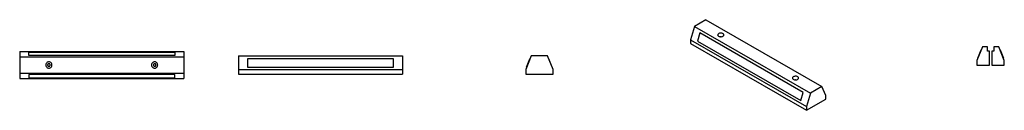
# Model space of a CAD drawing. Header units: millimetres. Extents: x -450 to 4950, y -249 to 249.
import ezdxf

# ---------------------------------------------------------------- set-up
doc = ezdxf.new("R2010")
doc.units = ezdxf.units.MM
for name, color, linetype in [('A-A', 7, 'Continuous'), ('ISO', 7, 'Continuous'), ('ON', 7, 'Continuous'), ('SAG', 7, 'Continuous'), ('UST', 7, 'Continuous')]:
    doc.layers.add(name, color=color, linetype=linetype)

msp = doc.modelspace()

# ---------------------------------------------------------------- linework, layer by layer
at = {"layer": 'A-A'}
for points in [[(4800, 25), (4800, 0), (4868, 0), (4868, 76), (4858, 76), (4858, 100), (4830, 100), (4800, 25)], [(4823.2, 84.1), (4804.8, 38.1), (4805.2, 38), (4823.6, 84), (4823.2, 84.1)], [(4882, 76), (4882, 0), (4950, 0), (4950, 25), (4920, 100), (4892, 100), (4892, 76), (4882, 76)], [(4944.8, 38), (4945.2, 38.1), (4926.8, 84.1), (4926.4, 84), (4944.8, 38)]]:
    msp.add_lwpolyline(points, dxfattribs=at)
at = {"layer": 'ISO'}
for points in [[(3313.6, 249), (3250, 212.3)], [(3313.6, 249), (3950, -118.4)], [(3250, 212.3), (3228.8, 138.8)], [(3250, 212.3), (3886.4, -155.1)], [(3280.5, 176.2), (3267.5, 131.1)], [(3280.8, 176.2), (3280.5, 176.2)], [(3846.2, -150.4), (3280.5, 176.2)], [(3846.5, -150.4), (3280.8, 176.2)], [(3411.9, 165.3), (3411.6, 167.1), (3410.8, 168.9), (3409.3, 170.6), (3407.1, 172.2), (3404.2, 173.6), (3400.7, 174.6), (3396.7, 175.1), (3392.6, 175.1), (3388.6, 174.5), (3385.1, 173.3), (3382.2, 171.8), (3380.1, 170.1), (3378.7, 168.3), (3378, 166.4), (3378, 165.9), (3377.9, 165.3)], [(3377.9, 165.3), (3378.2, 163.5), (3379.1, 161.8), (3380.6, 160.1), (3382.8, 158.5), (3385.7, 157.1), (3389.2, 156.1), (3393.2, 155.6), (3397.3, 155.6), (3401.3, 156.2), (3404.8, 157.3), (3407, 158.4)], [(3407, 158.4), (3409.3, 160.1), (3410.9, 161.9), (3411.7, 163.8), (3411.9, 165.3)], [(3228.8, 138.8), (3865.2, -228.6)], [(3228.8, 138.8), (3228.8, 118.4)], [(3228.8, 118.4), (3865.2, -249)], [(3267.5, 131.1), (3833.2, -195.5)], [(3395.9, 155.5), (3393.9, 155.5)], [(3822.1, -71.4), (3821.8, -69.6), (3820.9, -67.9), (3819.4, -66.2), (3817.2, -64.6), (3814.3, -63.2), (3810.8, -62.2), (3806.8, -61.7), (3802.7, -61.7), (3798.7, -62.3), (3795.2, -63.4), (3792.3, -64.9), (3790.2, -66.7), (3788.8, -68.5), (3788.2, -70.4), (3788.1, -70.9), (3788.1, -71.4)], [(3788.1, -71.4), (3788.4, -73.2), (3789.2, -75), (3790.7, -76.7), (3792.9, -78.3), (3795.8, -79.7), (3799.3, -80.7), (3803.3, -81.2), (3807.4, -81.2), (3811.4, -80.6), (3814.9, -79.4), (3817.1, -78.4)], [(3806.1, -81.2), (3804.1, -81.2)], [(3817.1, -78.4), (3819.4, -76.7), (3821, -74.9), (3821.8, -73), (3822.1, -71.4)], [(3833.2, -195.5), (3846.2, -150.4)], [(3833.5, -195.5), (3846.5, -150.4)], [(3846.5, -150.4), (3846.2, -150.4)], [(3886.4, -155.1), (3865.2, -228.6)], [(3950, -118.4), (3886.4, -155.1)], [(3971.2, -167.4), (3950, -118.4)], [(3833.5, -195.5), (3833.2, -195.5)], [(3865.2, -249), (3971.2, -187.8)], [(3971.2, -187.8), (3971.2, -167.4)], [(3865.2, -228.6), (3865.2, -249)]]:
    msp.add_lwpolyline(points, dxfattribs=at)
at = {"layer": 'ON'}
for points in [[(750, 50), (750, -25)], [(750, 50), (1650, 50)], [(1600, 34.1), (800, 34.1)], [(800, 34.1), (800, -11.9)], [(1600, -11.9), (1600, 34.1)], [(1650, 50), (1650, -25)], [(750, -25), (1650, -25)], [(750, -25), (750, -50)], [(750, -50), (1650, -50)], [(800, -12), (800, -11.9)], [(800, -11.9), (1600, -11.9)], [(800, -12), (1600, -12)], [(1600, -12), (1600, -11.9)], [(1650, -25), (1650, -50)]]:
    msp.add_lwpolyline(points, dxfattribs=at)
at = {"layer": 'SAG'}
for points in [[(2355, 50), (2325, -25)], [(2329.8, -11.9), (2348.2, 34.1)], [(2348.6, 34), (2348.2, 34.1)], [(2445, 50), (2355, 50)], [(2475, -25), (2445, 50)], [(2451.4, 34), (2451.8, 34.1)], [(2470.2, -11.9), (2451.8, 34.1)], [(2325, -25), (2325, -50)], [(2325, -50), (2475, -50)], [(2330.2, -12), (2329.8, -11.9)], [(2469.8, -12), (2470.2, -11.9)], [(2475, -50), (2475, -25)]]:
    msp.add_lwpolyline(points, dxfattribs=at)
at = {"layer": 'UST'}
for points in [[(-450, 75), (-450, 45)], [(-450, 75), (450, 75)], [(-400, 70.2), (400, 70.2)], [(-400, 51.8), (-400, 70.2)], [(400, 70.2), (400, 51.8)], [(450, 75), (450, 45)], [(-450, 45), (-450, -45)], [(-450, 45), (450, 45)], [(-400, 51.4), (-400, 51.8)], [(400, 51.8), (-400, 51.8)], [(400, 51.4), (-400, 51.4)], [(-273, 0), (-273.3, 3.2), (-274.2, 6.3), (-275.7, 9.2), (-277.7, 11.7), (-280.1, 13.8), (-282.9, 15.5), (-286, 16.5), (-289.2, 17), (-292.4, 16.8), (-295.6, 16.1), (-298.5, 14.7), (-301.1, 12.8), (-303.4, 10.5), (-305.1, 7.8), (-306.3, 4.8), (-306.9, 1.6), (-306.9, -1.6), (-306.3, -4.8), (-305.1, -7.8), (-303.4, -10.5), (-301.1, -12.8), (-298.5, -14.7), (-295.6, -16.1), (-292.4, -16.8), (-289.2, -17), (-286, -16.5), (-282.9, -15.5), (-280.1, -13.8), (-277.7, -11.7), (-275.7, -9.2), (-274.2, -6.3), (-273.3, -3.2), (-273, 0)], [(-283, 0), (-283.3, 2.1), (-284.2, 3.9), (-285.6, 5.5), (-287.4, 6.5), (-289.5, 7), (-291.6, 6.8), (-293.5, 6.1), (-295.1, 4.8), (-296.3, 3), (-296.9, 1), (-296.9, -1), (-296.3, -3), (-295.1, -4.8), (-293.5, -6.1), (-291.6, -6.8), (-289.5, -7), (-287.4, -6.5), (-285.6, -5.5), (-284.2, -3.9), (-283.3, -2.1), (-283, 0)], [(307, 0), (306.7, 3.2), (305.8, 6.3), (304.3, 9.2), (302.3, 11.7), (299.9, 13.8), (297.1, 15.5), (294, 16.5), (290.8, 17), (287.6, 16.8), (284.4, 16.1), (281.5, 14.7), (278.9, 12.8), (276.6, 10.5), (274.9, 7.8), (273.7, 4.8), (273.1, 1.6), (273.1, -1.6), (273.7, -4.8), (274.9, -7.8), (276.6, -10.5), (278.9, -12.8), (281.5, -14.7), (284.4, -16.1), (287.6, -16.8), (290.8, -17), (294, -16.5), (297.1, -15.5), (299.9, -13.8), (302.3, -11.7), (304.3, -9.2), (305.8, -6.3), (306.7, -3.2), (307, 0)], [(297, 0), (296.7, 2.1), (295.8, 3.9), (294.4, 5.5), (292.6, 6.5), (290.5, 7), (288.4, 6.8), (286.5, 6.1), (284.9, 4.8), (283.7, 3), (283.1, 1), (283.1, -1), (283.7, -3), (284.9, -4.8), (286.5, -6.1), (288.4, -6.8), (290.5, -7), (292.6, -6.5), (294.4, -5.5), (295.8, -3.9), (296.7, -2.1), (297, 0)], [(400, 51.4), (400, 51.8)], [(450, 45), (450, -45)], [(-450, -45), (-450, -75)], [(-450, -45), (450, -45)], [(-400, -51.4), (-400, -51.8)], [(400, -51.4), (-400, -51.4)], [(400, -51.8), (-400, -51.8)], [(-400, -51.8), (-400, -70.2)], [(400, -51.4), (400, -51.8)], [(400, -70.2), (400, -51.8)], [(450, -45), (450, -75)], [(-450, -75), (450, -75)], [(-400, -70.2), (400, -70.2)]]:
    msp.add_lwpolyline(points, dxfattribs=at)

doc.saveas('drawing.dxf')
